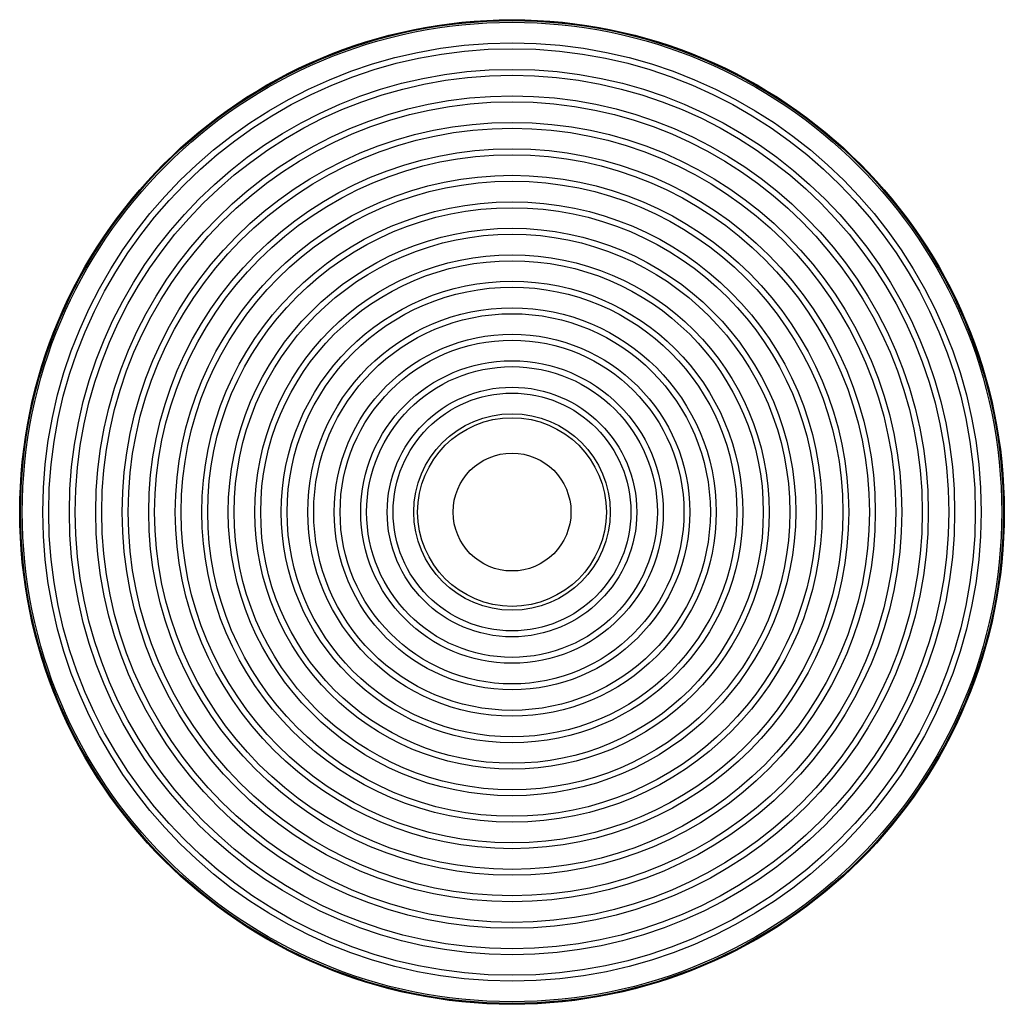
# Model space of a CAD drawing. Header units: millimetres. Extents: x -338 to 664, y -526 to 476.
import ezdxf

# ---------------------------------------------------------------- set-up
doc = ezdxf.new("R2010")
doc.units = ezdxf.units.MM

msp = doc.modelspace()

# ---------------------------------------------------------------- linework, layer by layer
at = {"color": 7, "linetype": 'Continuous', "lineweight": 25}
for radius in [500.9, 500, 498.3, 477.4, 471.4, 450.4, 444.4, 423.5, 417.5, 396.5, 390.5, 369.6, 363.6, 342.6, 336.6, 315.6, 309.6, 288.7, 282.7, 261.7, 255.7, 234.8, 228.8, 207.8, 201.8, 180.9, 174.9, 153.9, 147.9, 127, 121, 100, 96, 60]:
    msp.add_circle((163.3, -25), radius, dxfattribs=at)

doc.saveas('drawing.dxf')
